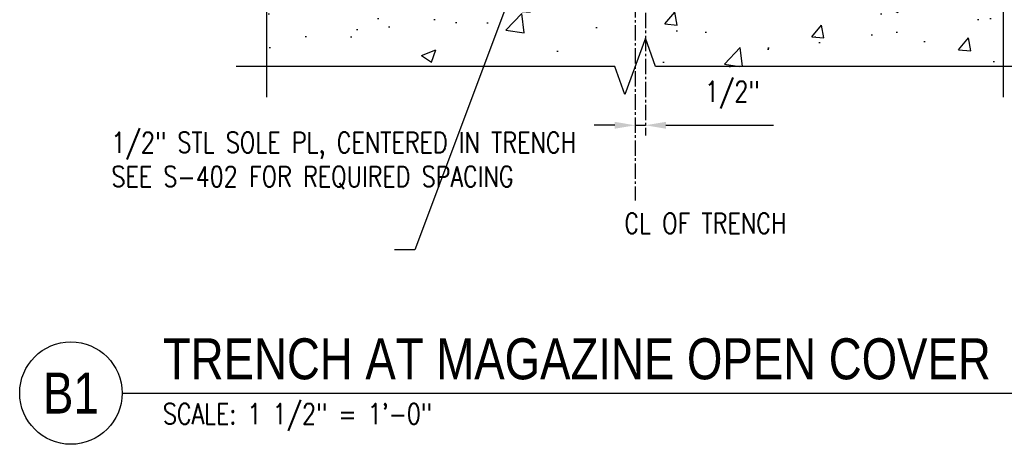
# Model space of a CAD drawing. Header units: inches. Extents: x -53 to 872, y 66 to 205.
# Tile 2 of 29: x 90 to 138, y 87 to 108. Entities that reach past the tile are written whole.
import ezdxf
from ezdxf import colors
from ezdxf.entities.mleader import LeaderData, LeaderLine
from ezdxf.enums import TextEntityAlignment as Align
from ezdxf.math import Vec2, Vec3

# ---------------------------------------------------------------- set-up
doc = ezdxf.new("R2010")
doc.units = ezdxf.units.IN
doc.header["$MEASUREMENT"] = 0
doc.linetypes.add('CENTER2', pattern=[1.125, 0.75, -0.125, 0.125, -0.125])
doc.layers.add('A-WALL-PATT', color=8, linetype='Continuous', lineweight=18)
for name, color, linetype in [('G-Anno-Std-Cntr', 1, 'CENTER2'), ('S-ANNO-DIMS', 1, 'Continuous'), ('S-ANNO-NOTE', 2, 'Continuous'), ('S-ANNO-SYMB', 2, 'Continuous'), ('S-DETL-MEDM', 3, 'Continuous')]:
    doc.layers.add(name, color=color, linetype=linetype)
doc.styles.add('Annotative', font='romans.shx', dxfattribs={"width": 0.8, "height": 0.125})
doc.styles.add('Arial', font='romans.shx', dxfattribs={"width": 0.8})
doc.styles.add('TITLES', font='swiss.ttf', dxfattribs={"width": 0.8, "height": 0.25})
doc.dimstyles.new('Annotative', dxfattribs={"dimscale": 0, "dimtxt": 0.125, "dimasz": 0.125, "dimexe": 0.18, "dimexo": 0.0625, "dimgap": 0.09, "dimtad": 1, "dimdec": 3, "dimzin": 3, "dimdsep": 46, "dimlunit": 4, "dimtxsty": 'Annotative', "dimcen": 0.09, "dimclrt": 2, "dimazin": 2, "dimtfac": 1, "dimtdec": 3, "dimtmove": 0, "dimatfit": 0, "dimfxl": 1, "dimtfill": 1, "dimfrac": 2, "dimtolj": 1, "dimtzin": 0, "dimarcsym": 0})

# ---------------------------------------------------------------- blocks, each defined once
blk = doc.blocks.new('*D34')
at = {"layer": 'Defpoints', "color": 0, "transparency": 16777216}
for p in [(119.806, 107.107), (120.306, 107.107), (119.806, 102.86)]:
    blk.add_point(p, dxfattribs=at)
at = {"layer": 'S-ANNO-DIMS', "color": 0, "lineweight": -2, "transparency": 16777216}
for p, q in [((118.806, 102.86), (117.806, 102.86)), ((119.806, 102.86), (120.306, 102.86)), ((121.306, 102.86), (126.564, 102.86))]:
    blk.add_line(p, q, dxfattribs=at)
at = {"layer": 'S-ANNO-DIMS', "color": 0, "transparency": 16777216}
for points in [[(118.806, 103.027), (118.806, 102.694), (119.806, 102.86)], [(121.306, 103.027), (121.306, 102.694), (120.306, 102.86)]]:
    blk.add_solid(points, dxfattribs=at)
at = {"layer": 'S-ANNO-DIMS', "color": 2, "lineweight": -3, "transparency": 16777216, "insert": (124.549, 104.342), "char_height": 1, "attachment_point": 5, "style": 'Annotative', "bg_fill": 3, "box_fill_scale": 1.25, "bg_fill_color": 256, "bg_fill_true_color": 13158600, "bg_fill_transparency": 0}
blk.add_mtext('\\A1;1/2"', dxfattribs=at)
blk = doc.blocks.new('*U57')
at = {"linetype": 'Continuous', "lineweight": -3}
blk.add_line((1.125, 0.625), (13.5, 0.625), dxfattribs=at)
at = {"lineweight": -3}
blk.add_circle((0.8125, 0.625), 0.3125, dxfattribs=at)
at = {"lineweight": -3, "style": 'Arial'}
blk.add_attdef('DRAWING_AREA_TITLE', text='', height=0.1875, dxfattribs=at).set_placement((1.3743, 0.6339), align=Align.BOTTOM_LEFT)
blk.add_attdef('X#', text='', height=0.1875, dxfattribs=at).set_placement((0.8125, 0.625), align=Align.MIDDLE_CENTER)
blk.add_attdef('SCALE:', text='', height=0.0938, dxfattribs=at).set_placement((1.3743, 0.5606), align=Align.TOP_LEFT)

msp = doc.modelspace()

# ---------------------------------------------------------------- hatches: boundary and pattern name
at = {"layer": 'A-WALL-PATT', "lineweight": -3}
h = msp.add_hatch(dxfattribs=at)
h.set_pattern_fill('AR-CONC', color=8, style=0)
h.paths.add_polyline_path([(115.8057, 112.0309), (111.3246, 112.0309), (111.3246, 112.5309), (111.8246, 112.5309), (107.3246, 120.3252), (107.3246, 125.0309), (106.8057, 125.0309), (106.8057, 125.5309), (106.8057, 127.0309), (101.8057, 127.0309), (101.8057, 117.382), (103.1794, 116.882), (100.4319, 115.882), (101.8057, 115.382), (101.8057, 105.7331), (118.8057, 105.7331), (119.3057, 104.3594), (120.3057, 107.1068), (120.8057, 105.7331), (137.8057, 105.7331), (137.8057, 115.382), (136.4319, 115.882), (139.1794, 116.882), (137.8057, 117.382), (137.8057, 125.5309), (132.8057, 125.5309), (132.8057, 125.0309), (132.3246, 125.0309), (132.3246, 122.7218), (132.3246, 120.3252), (127.8246, 112.5309), (128.3246, 112.5309), (128.3246, 112.0309), (123.8057, 112.0309), (123.8057, 109.1105), (123.3057, 108.6105), (122.8057, 109.1105), (122.8057, 112.0309), (116.8057, 112.0309), (116.8057, 109.1105), (116.3057, 108.6105), (115.8057, 109.1105)])

# ---------------------------------------------------------------- linework, layer by layer
at = {"layer": 'G-Anno-Std-Cntr', "lineweight": -3}
for p, q in [((120.3057, 145.4788), (120.3057, 102.354)), ((119.8057, 116.7472), (119.8057, 99.1966))]:
    msp.add_line(p, q, dxfattribs=at)
at = {"layer": 'S-DETL-MEDM', "lineweight": -3}
for points in [[(101.8057, 104.2331), (101.8057, 115.382), (100.4319, 115.882), (103.1794, 116.882), (101.8057, 117.382), (101.8057, 128.5309)], [(137.8057, 104.2331), (137.8057, 115.382), (136.4319, 115.882), (139.1794, 116.882), (137.8057, 117.382), (137.8057, 128.5309)]]:
    msp.add_lwpolyline(points, dxfattribs=at)

# ---------------------------------------------------------------- block references
at = {"layer": 'S-ANNO-SYMB', "lineweight": -3}
ref = msp.add_blockref('*U57', (85.7372, 84.79), dxfattribs=dict(at, xscale=7.999999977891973, yscale=7.999999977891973, zscale=7.999999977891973))
ref.add_attrib('SCALE:', 'SCALE: 1 1/2" = 1\'-0"', dxfattribs={"layer": '0', "lineweight": -3, "height": 1, "style": 'Annotative', "width": 0.796875}).set_placement((96.7316, 89.2747), align=Align.TOP_LEFT)
ref.add_attrib('DRAWING_AREA_TITLE', 'TRENCH AT MAGAZINE OPEN COVER', dxfattribs={"layer": '0', "lineweight": -3, "height": 2, "style": 'TITLES', "width": 0.796875}).set_placement((96.7316, 89.8613), align=Align.BOTTOM_LEFT)
ref.add_attrib('X#', 'B1', dxfattribs={"layer": '0', "lineweight": -3, "height": 2, "style": 'TITLES', "width": 0.796875}).set_placement((92.2372, 89.79), align=Align.MIDDLE_CENTER)

# ---------------------------------------------------------------- texts
at = {"layer": 'S-ANNO-NOTE', "lineweight": -3, "insert": (119.2716, 98.5769), "char_height": 1, "width": 9.063724, "attachment_point": 1, "style": 'Annotative'}
msp.add_mtext('CL OF TRENCH', dxfattribs=at)

# ---------------------------------------------------------------- next in the draw order: dimensions: what is measured, and where the dimension line sits
at = {"layer": 'S-ANNO-DIMS', "lineweight": -3}
dim = msp.add_linear_dim(base=(119.8057, 102.8602), p1=(120.3057, 107.1068), p2=(119.8057, 107.1068), dimstyle='Annotative', override={"dimpost": '\\X', "dimse1": 1, "dimse2": 1}, dxfattribs=at)
dim.commit()
dim.dimension.update_dxf_attribs({"geometry": '*D34', "text_midpoint": (124.5487, 102.8602), "dimtype": 160})

# ---------------------------------------------------------------- next in the draw order: linework, layer by layer
at = {"layer": 'S-DETL-MEDM', "lineweight": -3}
msp.add_lwpolyline([(138.4424, 105.7331), (120.8057, 105.7331), (120.3057, 107.1068), (119.3057, 104.3594), (118.8057, 105.7331), (100.3057, 105.7331)], dxfattribs=at)

# ---------------------------------------------------------------- next in the draw order: leaders
at = {"layer": 'S-ANNO-NOTE', "lineweight": -3}
ml = msp.add_multileader_mtext('Standard', dxfattribs=at)
ml.set_content('\\A1;1/2" STL SOLE PL, CENTERED IN TRENCH\\PSEE S-402 FOR REQUIRED SPACING', color=256, style='Annotative')
ml.set_leader_properties(color=1, linetype='ByLayer', lineweight=-1)
ml.build(insert=Vec2(0, 0))
ml.multileader.update_dxf_attribs({"text_right_attachment_type": 3, "dogleg_length": 0.125, "arrow_head_size": 1, "scale": 8})
ctx = ml.context
ctx.base_point, ctx.scale, ctx.char_height, ctx.arrow_head_size, ctx.landing_gap_size, ctx.plane_origin = Vec3(93.4982, 101.9758), 8, 1, 1, 0.72, Vec3(115.7996, 114.7808)
ctx.right_attachment = 3
notes = []
notes.append((ctx, [(0, (1, 1, 0), (109.043, 96.7853), (-1, 0), 1, [(0, [(115.7996, 114.7808)], 0, [])])]))
ctx.mtext.insert, ctx.mtext.width, ctx.mtext.flow_direction = Vec3(94.2182, 102.5234), 15.494472, 5
ml = msp.add_multileader_mtext('Standard', dxfattribs=at)
ml.set_content('1/2" ∅ POST INSTALLED\\PANCHOR BOLT W/ 4" \\PEMBED, EPOXIED INTO\\PCONC (TYP OF FOUR)', color=256, style='Annotative')
ml.set_leader_properties(color=1, linetype='ByLayer', lineweight=-1)
ml.build(insert=Vec2(0, 0))
ml.multileader.update_dxf_attribs({"text_right_attachment_type": 3, "dogleg_length": 0.125, "arrow_head_size": 1, "scale": 8})
ctx = ml.context
ctx.base_point, ctx.scale, ctx.char_height, ctx.arrow_head_size, ctx.landing_gap_size, ctx.plane_origin = Vec3(139.8817, 109.2228), 8, 1, 1, 0.72, Vec3(164.344, 97.3334)
ctx.right_attachment = 3
notes.append((ctx, [(0, (1, 1, 0), (138.8817, 109.2228), (1, 0), 1, [(0, [(123.5557, 112.9794)], 0, [])])]))
ctx.mtext.insert, ctx.mtext.width, ctx.mtext.flow_direction = Vec3(140.6017, 109.8895), 19.951663, 5
for ctx, leaders in notes:
    for number, flags, end, landing, length, lines in leaders:
        leader = LeaderData()
        leader.index, (leader.has_last_leader_line, leader.has_dogleg_vector, leader.attachment_direction) = number, flags
        leader.last_leader_point, leader.dogleg_vector, leader.dogleg_length = Vec3(end), Vec3(landing), length
        for number, points, colour, breaks in lines:
            line = LeaderLine()
            line.index, line.vertices, line.color, line.breaks = number, Vec3.list(points), colors.encode_raw_color(colour), breaks
            leader.lines.append(line)
        ctx.leaders.append(leader)

doc.saveas('drawing.dxf')
